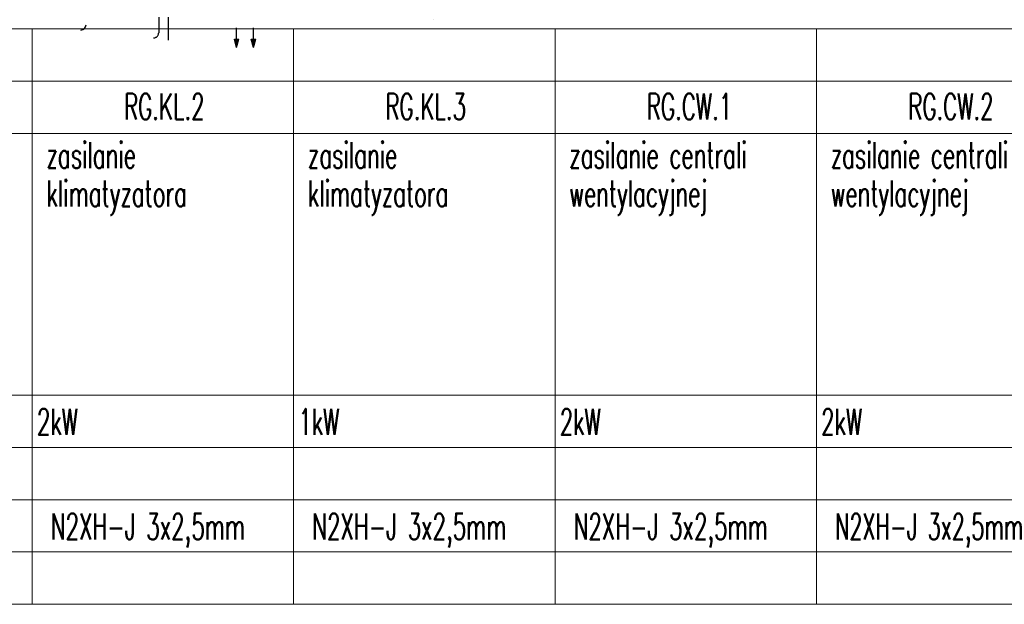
# Model space of a CAD drawing. Header units: millimetres. Extents: x -84458 to 77911, y -55868 to -29230.
# Tile 93 of 103: x 76007 to 76949, y -33189 to -32630. Entities that reach past the tile are written whole.
import ezdxf

# ---------------------------------------------------------------- set-up
doc = ezdxf.new("R2010")
doc.units = ezdxf.units.MM
doc.linetypes.add('TRIPLE_DASHED', pattern=[144.638884, 52.916665, -21.166666, 14.111111, -21.166666, 14.111111, -21.166666])
doc.layers.get('0').update_dxf_attribs({"lineweight": 18})
doc.layers.add('obwód gniazd', color=1, linetype='Continuous', lineweight=25)
doc.styles.add('SIMPLEX', font='SIMPLEX.shx', dxfattribs={"width": 0.6, "height": 25})

msp = doc.modelspace()

# ---------------------------------------------------------------- linework, layer by layer
at = {"lineweight": 5}
for points in [[(75768.84, -32638.75), (76018.84, -32638.75), (76018.84, -32688.75), (75768.84, -32688.75)], [(76018.84, -32638.75), (76268.84, -32638.75), (76268.84, -32688.75), (76018.84, -32688.75)], [(76268.84, -32638.75), (76518.84, -32638.75), (76518.84, -32688.75), (76268.84, -32688.75)], [(76518.84, -32638.75), (76768.84, -32638.75), (76768.84, -32688.75), (76518.84, -32688.75)], [(76768.84, -32638.75), (77018.84, -32638.75), (77018.84, -32688.75), (76768.84, -32688.75)], [(75768.84, -32688.75), (76018.84, -32688.75), (76018.84, -32738.75), (75768.84, -32738.75)], [(76018.84, -32688.75), (76268.84, -32688.75), (76268.84, -32738.75), (76018.84, -32738.75)], [(76268.84, -32688.75), (76518.84, -32688.75), (76518.84, -32738.75), (76268.84, -32738.75)], [(76518.84, -32688.75), (76768.84, -32688.75), (76768.84, -32738.75), (76518.84, -32738.75)], [(76768.84, -32688.75), (77018.84, -32688.75), (77018.84, -32738.75), (76768.84, -32738.75)], [(75768.84, -32738.75), (76018.84, -32738.75), (76018.84, -32988.75), (75768.84, -32988.75)], [(76018.84, -32738.75), (76268.84, -32738.75), (76268.84, -32988.75), (76018.84, -32988.75)], [(76268.84, -32738.75), (76518.84, -32738.75), (76518.84, -32988.75), (76268.84, -32988.75)], [(76518.84, -32738.75), (76768.84, -32738.75), (76768.84, -32988.75), (76518.84, -32988.75)], [(76768.84, -32738.75), (77018.84, -32738.75), (77018.84, -32988.75), (76768.84, -32988.75)], [(75768.84, -32988.75), (76018.84, -32988.75), (76018.84, -33038.75), (75768.84, -33038.75)], [(76018.84, -32988.75), (76268.84, -32988.75), (76268.84, -33038.75), (76018.84, -33038.75)], [(76268.84, -32988.75), (76518.84, -32988.75), (76518.84, -33038.75), (76268.84, -33038.75)], [(76518.84, -32988.75), (76768.84, -32988.75), (76768.84, -33038.75), (76518.84, -33038.75)], [(76768.84, -32988.75), (77018.84, -32988.75), (77018.84, -33038.75), (76768.84, -33038.75)], [(75768.84, -33038.75), (76018.84, -33038.75), (76018.84, -33088.75), (75768.84, -33088.75)], [(76018.84, -33038.75), (76268.84, -33038.75), (76268.84, -33088.75), (76018.84, -33088.75)], [(76268.84, -33038.75), (76518.84, -33038.75), (76518.84, -33088.75), (76268.84, -33088.75)], [(76518.84, -33038.75), (76768.84, -33038.75), (76768.84, -33088.75), (76518.84, -33088.75)], [(76768.84, -33038.75), (77018.84, -33038.75), (77018.84, -33088.75), (76768.84, -33088.75)], [(75768.84, -33088.75), (76018.84, -33088.75), (76018.84, -33138.75), (75768.84, -33138.75)], [(76018.84, -33088.75), (76268.84, -33088.75), (76268.84, -33138.75), (76018.84, -33138.75)], [(76268.84, -33088.75), (76518.84, -33088.75), (76518.84, -33138.75), (76268.84, -33138.75)], [(76518.84, -33088.75), (76768.84, -33088.75), (76768.84, -33138.75), (76518.84, -33138.75)], [(76768.84, -33088.75), (77018.84, -33088.75), (77018.84, -33138.75), (76768.84, -33138.75)], [(75768.84, -33138.75), (76018.84, -33138.75), (76018.84, -33188.75), (75768.84, -33188.75)], [(76018.84, -33138.75), (76268.84, -33138.75), (76268.84, -33188.75), (76018.84, -33188.75)], [(76268.84, -33138.75), (76518.84, -33138.75), (76518.84, -33188.75), (76268.84, -33188.75)], [(76518.84, -33138.75), (76768.84, -33138.75), (76768.84, -33188.75), (76518.84, -33188.75)], [(76768.84, -33138.75), (77018.84, -33138.75), (77018.84, -33188.75), (76768.84, -33188.75)]]:
    msp.add_lwpolyline(points, close=True, dxfattribs=at)
at = {"layer": 'obwód gniazd', "linetype": 'TRIPLE_DASHED', "ltscale": 0.5}
msp.add_line((76139.79, -32627.46), (76139.79, -32642.44), dxfattribs=at)
at = {"layer": 'obwód gniazd', "ltscale": 2}
msp.add_line((76148.89, -32627.46), (76148.89, -32649.48), dxfattribs=at)
at = {"layer": 'obwód gniazd', "linetype": 'Continuous'}
msp.add_line((76402.82, -32630.01), (76402.82, -32630.01), dxfattribs=at)
at = {"layer": 'obwód gniazd'}
for p, q in [((76214.38, -32648.71), (76214.38, -32637.91)), ((76230.5, -32648.71), (76230.5, -32637.91)), ((76212.28, -32648.71), (76216.48, -32648.71)), ((76214.38, -32656.55), (76212.28, -32648.71)), ((76214.38, -32656.55), (76216.48, -32648.71)), ((76230.5, -32656.55), (76228.4, -32648.71)), ((76228.4, -32648.71), (76232.6, -32648.71)), ((76230.5, -32656.55), (76232.6, -32648.71))]:
    msp.add_line(p, q, dxfattribs=at)
at = {"layer": 'obwód gniazd', "ltscale": 2}
msp.add_arc((76065.31, -32634.89), 5, 269.99999, 359.99999, dxfattribs=at)
at = {"layer": 'obwód gniazd', "linetype": 'TRIPLE_DASHED', "ltscale": 0.5}
msp.add_arc((76134.79, -32642.38), 5, 269.99999, 359.99999, dxfattribs=at)
at = {"layer": 'obwód gniazd'}
for points in [[(76214.38, -32656.55), (76212.28, -32648.71), (76216.48, -32648.71)], [(76230.5, -32656.55), (76228.4, -32648.71), (76232.6, -32648.71)]]:
    msp.add_solid(points, dxfattribs=at)

# ---------------------------------------------------------------- texts
at = {"style": 'SIMPLEX', "width": 0.6}
for s, p in [('RG.KL.2', (76106.64, -32725.49)), ('RG.KL.3', (76356.64, -32725.49)), ('RG.CW.1', (76606.64, -32725.49)), ('RG.CW.2', (76856.64, -32725.49)), ('zasilanie ', (76032.5, -32771.97)), ('zasilanie ', (76282.5, -32771.97)), ('zasilanie centrali', (76532.5, -32771.97)), ('zasilanie centrali', (76782.5, -32771.97)), ('klimatyzatora', (76032.5, -32808.63)), ('klimatyzatora', (76282.5, -32808.63)), ('wentylacyjnej', (76532.5, -32808.63)), ('wentylacyjnej', (76782.5, -32808.63)), ('2kW', (76023.37, -33026.91)), ('1kW', (76273.37, -33026.91)), ('2kW', (76523.37, -33026.91)), ('2kW', (76773.37, -33026.91)), ('N2XH-J 3x2,5mm', (76036.67, -33126.91)), ('N2XH-J 3x2,5mm', (76286.67, -33126.91)), ('N2XH-J 3x2,5mm', (76536.67, -33126.91)), ('N2XH-J 3x2,5mm', (76786.67, -33126.91))]:
    msp.add_text(s, height=25, dxfattribs=at).set_placement(p)

doc.saveas('drawing.dxf')
